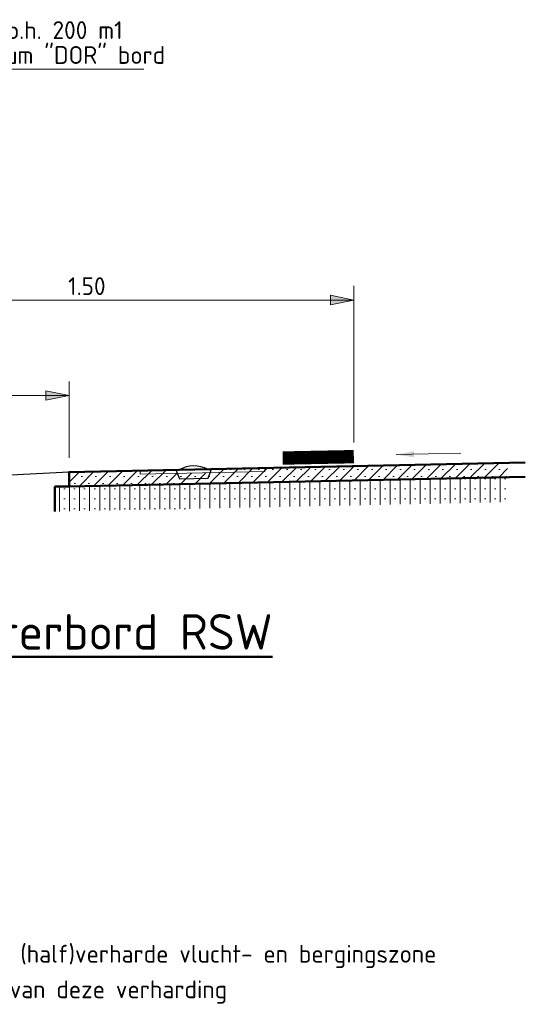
# Model space of a CAD drawing. Header units: metres. Extents: x -699 to 2316, y -1199 to 781.
# Tile 145 of 256: x -25.76 to -24.34, y -121.18 to -118.41. Entities that reach past the tile are written whole.
import ezdxf

# ---------------------------------------------------------------- set-up
doc = ezdxf.new("R2010")
doc.units = ezdxf.units.M
doc.header["$PDMODE"] = 1
doc.linetypes.add('HIDDEN2', pattern=[4.762499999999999, 3.175, -1.5875])
for name, color, linetype, lineweight in [('B-WE-GW-BERM-GD', 90, 'Continuous', 25), ('N-WA-IE-MEUBILAIR_WEGMEUBILAIR-S', 7, 'Continuous', 25), ('N-WA-VH-VERHARDING_ASFALT-A-20', 252, 'Continuous', 18), ('N-WE-VH-KANTVERHARDING-GD', 210, 'Continuous', 50), ('N-WE-VV-MARKERING-GD', 170, 'Continuous', 50), ('X-XX-AL-AANKLEDING-M-20', 7, 'Continuous', 18), ('X-XX-AL-AANPIJLING-M-20', 7, 'Continuous', 18), ('X-XX-AL-T25', 7, 'Continuous', 25), ('X-XX-AL-T50', 130, 'Continuous', 50)]:
    doc.layers.add(name, color=color, linetype=linetype, lineweight=lineweight)
doc.styles.add('NLCS-ISO', font='NLCS-ISO.ttf')
doc.styles.add('NLCS-ISO Standaard', font='NLCS-ISO.ttf')
doc.styles.add('rtw_iso', font='iso-rtw.shx')
doc.dimstyles.new('NLCS-M20-T25-Pijl-A', dxfattribs={"dimtxt": 0.05, "dimasz": 0.03750000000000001, "dimexe": 0.04, "dimexo": 0.04, "dimgap": 0.014, "dimtad": 1, "dimlfac": -1, "dimzin": 0, "dimdsep": 46, "dimtxsty": 'NLCS-ISO Standaard', "dimblk": 'Pijl', "dimblk1": 'Pijl', "dimblk2": 'Pijl', "dimcen": 2.5, "dimdle": 2, "dimclrd": 256, "dimclre": 256, "dimclrt": 256, "dimadec": 0, "dimazin": 0, "dimtfac": 1, "dimtofl": 0, "dimtmove": 0, "dimatfit": 3, "dimldrblk": 'Pijl', "dimfxl": 1, "dimtolj": 1, "dimtzin": 0, "dimlwd": 18, "dimlwe": 18, "dimarcsym": 0})
doc.dimstyles.new('RTW-LGL-20', dxfattribs={"dimtxt": 0.05, "dimasz": 0.01, "dimexe": 0.04, "dimexo": 0.04, "dimgap": 0.014, "dimtad": 1, "dimzin": 0, "dimtxsty": 'rtw_iso', "dimblk1": 'RTW-L_ARR-v1', "dimblk2": 'RTW-L_ARR-v1', "dimsah": 1, "dimcen": 2.5, "dimdle": 2, "dimclrd": 8, "dimclre": 8, "dimclrt": 256, "dimaunit": 2, "dimadec": 6, "dimazin": 0, "dimtfac": 1, "dimtdec": 4, "dimtmove": 0, "dimatfit": 0, "dimldrblk": 'RTW-L_ARR-v1', "dimfxl": 1, "dimtolj": 1, "dimtzin": 0, "dimlwd": 18, "dimlwe": 18, "dimarcsym": 0})

# ---------------------------------------------------------------- blocks, each defined once
blk = doc.blocks.new('GB')
blk.add_lwpolyline([(-0.05000999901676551, 0.02500000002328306), (-0.04000000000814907, 5.820766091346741e-11), (0.03999999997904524, 0), (0.05000999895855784, 0.02500000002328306)], close=True)
blk.add_arc((0, -0.04999999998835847), 0.08500000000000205, 61.9275130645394, 118.07248693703)
blk = doc.blocks.new('Pijl')
h = blk.add_hatch(color=256)
h.paths.add_polyline_path([(2.220446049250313e-16, 0), (-1.75, 0.352142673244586), (-1.749922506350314, 1.310063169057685e-14)])
h.paths.add_polyline_path([(-1.749922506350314, 1.310063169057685e-14), (-1.749845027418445, -0.3520757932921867), (0, 0)])
for p, q in [((-1.901878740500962, 1.4210854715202e-14), (0, 0)), ((0, 0), (-1.75, 0.352142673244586)), ((-1.75, 0.352142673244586), (-1.749845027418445, -0.3520757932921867)), ((0, 0), (-1.749845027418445, -0.3520757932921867))]:
    blk.add_line(p, q)
blk = doc.blocks.new('*D634')
at = {"layer": 'Defpoints', "color": 0, "transparency": 16777216}
for p in [(-26.3225396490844, -119.1998360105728), (-24.8225396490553, -119.1998360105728), (-24.8225396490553, -119.6402325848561)]:
    blk.add_point(p, dxfattribs=at)
at = {"layer": 'X-XX-AL-AANKLEDING-M-20', "lineweight": 18, "transparency": 16777216}
for p, q in [((-24.8225396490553, -119.6002325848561), (-24.8225396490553, -119.1598360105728)), ((-26.2850396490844, -119.1998360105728), (-24.8600396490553, -119.1998360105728))]:
    blk.add_line(p, q, dxfattribs=at)
at = {"layer": 'X-XX-AL-AANKLEDING-M-20', "lineweight": 18, "transparency": 16777216, "xscale": 0.03750000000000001, "yscale": 0.03750000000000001, "zscale": 0.03750000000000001, "rotation": 180}
blk.add_blockref('Pijl', (-26.3225396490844, -119.1998360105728), dxfattribs=at)
at = {"layer": 'X-XX-AL-AANKLEDING-M-20', "lineweight": 18, "transparency": 16777216, "xscale": 0.03750000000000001, "yscale": 0.03750000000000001, "zscale": 0.03750000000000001}
blk.add_blockref('Pijl', (-24.8225396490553, -119.1998360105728), dxfattribs=at)
at = {"layer": 'X-XX-AL-AANKLEDING-M-20', "transparency": 16777216, "insert": (-25.57253964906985, -119.1608360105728), "char_height": 0.05, "attachment_point": 5, "style": 'NLCS-ISO Standaard'}
blk.add_mtext('\\A1;1.50', dxfattribs=at)
blk = doc.blocks.new('RTW-L_ARR-v1')
at = {"color": 0, "linetype": 'ByBlock', "lineweight": 18}
blk.add_solid([(-5, 0.8333333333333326), (-5, -0.8333333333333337), (0, 0)], dxfattribs=at)
blk = doc.blocks.new('*D638')
at = {"layer": 'Defpoints', "color": 0, "transparency": 16777216}
for p in [(-26.32253964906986, -119.4685870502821), (-26.32253964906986, -119.4685870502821), (-25.62253964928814, -119.6837108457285)]:
    blk.add_point(p, dxfattribs=at)
at = {"layer": 'X-XX-AL-AANKLEDING-M-20', "lineweight": 18, "transparency": 16777216}
for p, q in [((-25.62253964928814, -119.6437108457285), (-25.62253964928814, -119.428587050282)), ((-25.66003964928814, -119.4685870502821), (-26.28503964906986, -119.4685870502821))]:
    blk.add_line(p, q, dxfattribs=at)
at = {"layer": 'X-XX-AL-AANKLEDING-M-20', "lineweight": 18, "transparency": 16777216, "xscale": 0.03750000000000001, "yscale": 0.03750000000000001, "zscale": 0.03750000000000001, "rotation": 180}
blk.add_blockref('Pijl', (-26.32253964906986, -119.4685870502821), dxfattribs=at)
at = {"layer": 'X-XX-AL-AANKLEDING-M-20', "lineweight": 18, "transparency": 16777216, "xscale": 0.03750000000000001, "yscale": 0.03750000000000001, "zscale": 0.03750000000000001}
blk.add_blockref('Pijl', (-25.62253964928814, -119.4685870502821), dxfattribs=at)
at = {"layer": 'X-XX-AL-AANKLEDING-M-20', "transparency": 16777216, "insert": (-25.972539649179, -119.4295681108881), "char_height": 0.05, "attachment_point": 5, "style": 'NLCS-ISO Standaard'}
blk.add_mtext('\\A1;ca. 0.70', dxfattribs=at)

msp = doc.modelspace()

# ---------------------------------------------------------------- hatches: boundary and pattern name
at = {"layer": 'N-WA-VH-VERHARDING_ASFALT-A-20'}
h = msp.add_hatch(dxfattribs=at)
h.set_pattern_fill('VD-SMAB', color=256, scale=0.3, angle=180, style=0, pattern_type=2)
h.set_pattern_definition([(225, (-32.90525150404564, -123.6538859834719), (0.01988737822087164, -0.01988737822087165), []), (225, (-32.92513888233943, -123.6538859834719), (0.01988737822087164, -0.01988737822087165), [0, -0.028125])])
h.paths.add_polyline_path([(-24.39096382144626, -119.6980083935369), (-24.39096382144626, -119.6580083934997), (-25.12253964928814, -119.6732760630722), (-25.12253964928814, -119.6832760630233), (-25.22633418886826, -119.6854422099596), (-25.23202673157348, -119.7005664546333), (-25.31200931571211, -119.7022356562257), (-25.31832789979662, -119.6873620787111), (-25.42253964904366, -119.6895369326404), (-25.42253964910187, -119.6795369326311), (-25.62253964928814, -119.6837108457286), (-25.62253964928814, -119.7237108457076)])
h.paths.add_polyline_path([(-25.32253876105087, -119.6774499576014), (-25.42253964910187, -119.6795369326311), (-25.42253964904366, -119.6895369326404), (-25.31832789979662, -119.6873620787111)], flags=17)
h.paths.add_polyline_path([(-25.22633418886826, -119.6854422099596), (-25.31832789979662, -119.6873620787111), (-25.31200931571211, -119.7022356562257), (-25.23202673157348, -119.7005664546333)], flags=17)
h.paths.add_polyline_path([(-25.12253964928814, -119.6732760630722), (-25.22254053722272, -119.6753630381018), (-25.22633418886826, -119.6854422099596), (-25.12253964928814, -119.6832760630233)], flags=17)
h = msp.add_hatch(dxfattribs=at)
h.set_pattern_fill('VD-STAB', color=256, scale=0.3, angle=225, style=0, pattern_type=2)
h.set_pattern_definition([(270, (-32.90525150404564, -123.6538859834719), (0.028125, -6.938893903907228e-18), []), (270, (-32.91931400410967, -123.667948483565), (0.028125, -6.938893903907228e-18), [0, -0.028125])])
h.paths.add_polyline_path([(-24.39096382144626, -119.6980083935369), (-25.62253964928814, -119.7237108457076), (-25.66253964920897, -119.7245108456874), (-25.66253964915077, -119.7945108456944), (-24.39096382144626, -119.7679736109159)])

# ---------------------------------------------------------------- linework, layer by layer
at = {"layer": 'B-WE-GW-BERM-GD'}
msp.add_line((-25.62253964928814, -119.6837108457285), (-27.18124847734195, -119.7616462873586), dxfattribs=at)
at = {"layer": 'N-WE-VH-KANTVERHARDING-GD', "color": 8, "linetype": 'HIDDEN2', "lineweight": 9}
for p, q in [((-25.07253964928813, -119.6822325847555), (-25.07253964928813, -119.6722325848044)), ((-25.42253964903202, -119.6895369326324), (-25.42253964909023, -119.6795369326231)), ((-25.42253964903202, -119.6895369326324), (-25.07253964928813, -119.6822325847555))]:
    msp.add_line(p, q, dxfattribs=at)
at = {"layer": 'N-WE-VH-KANTVERHARDING-GD'}
for p, q in [((-25.62253964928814, -119.7237108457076), (-25.66253964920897, -119.7245108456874)), ((-25.66253964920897, -119.7245108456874), (-25.66253964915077, -119.7945108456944))]:
    msp.add_line(p, q, dxfattribs=at)
msp.add_lwpolyline([(-24.34096382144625, -119.6569649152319), (-25.62253964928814, -119.6837108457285), (-25.62253964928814, -119.7237108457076), (-24.34096382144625, -119.6969649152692)], dxfattribs=at)
at = {"layer": 'N-WE-VV-MARKERING-GD', "const_width": 0.03749999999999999}
msp.add_lwpolyline([(-25.0225396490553, -119.6442325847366), (-24.8225396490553, -119.6402325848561)], dxfattribs=at)
at = {"layer": 'X-XX-AL-AANPIJLING-M-20', "color": 8, "lineweight": 18}
msp.add_line((-25.41251822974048, -118.5510914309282), (-26.38322055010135, -118.5510914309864), dxfattribs=at)

# ---------------------------------------------------------------- block references
at = {"layer": 'N-WA-IE-MEUBILAIR_WEGMEUBILAIR-S', "rotation": 1.195564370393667}
msp.add_blockref('GB', (-25.27201802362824, -119.7014010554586), dxfattribs=at)

# ---------------------------------------------------------------- texts
at = {"layer": 'X-XX-AL-AANPIJLING-M-20', "style": 'NLCS-ISO'}
for s, p in [('hectometerbord h.o.h. 200 m1', (-26.33322055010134, -118.4659936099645)), ('uitvoering: aluminium "DOR" bord', (-26.33322055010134, -118.5359936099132))]:
    msp.add_text(s, height=0.04999999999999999, rotation=3.335053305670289e-09, dxfattribs=at).set_placement(p)
at = {"layer": 'X-XX-AL-T25', "style": 'NLCS-ISO'}
for s, p in [('bij wegen voorzien van calamiteitenstrook of (half)verharde vlucht- en bergingszone', (-27.13124847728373, -121.0629954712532)), ('het hectometerbord plaatsen 0,50m uit kant van deze verharding', (-27.13124847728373, -121.1629954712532))]:
    msp.add_text(s, height=0.05, dxfattribs=at).set_placement(p)
at = {"layer": 'X-XX-AL-T50', "style": 'NLCS-ISO'}
msp.add_text('%%UPrincipedetail hectometerbord RSW', height=0.1, dxfattribs=at).set_placement((-27.13124847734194, -120.182888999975))

# ---------------------------------------------------------------- dimensions: what is measured, and where the dimension line sits
at = {"layer": 'X-XX-AL-AANKLEDING-M-20'}
dim = msp.add_linear_dim(base=(-24.8225396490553, -119.1998360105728), p1=(-26.3225396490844, -119.1998360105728), p2=(-24.8225396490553, -119.6402325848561), angle=6.670106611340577e-09, dimstyle='NLCS-M20-T25-Pijl-A', dxfattribs=at)
dim.commit()
dim.dimension.update_dxf_attribs({"geometry": '*D634', "text_midpoint": (-25.57253964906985, -119.1998360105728), "dimtype": 160})
dim = msp.add_linear_dim(base=(-26.32253964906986, -119.4685870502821), p1=(-25.62253964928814, -119.6837108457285), p2=(-26.32253964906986, -119.4685870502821), angle=6.670106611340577e-09, text='ca. <>', dimstyle='NLCS-M20-T25-Pijl-A', dxfattribs=at)
dim.commit()
dim.dimension.update_dxf_attribs({"geometry": '*D638', "text_midpoint": (-25.972539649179, -119.4685870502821), "dimtype": 160})

# ---------------------------------------------------------------- leaders
at = {"layer": 'X-XX-AL-AANPIJLING-M-20'}
msp.add_leader([(-24.70332697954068, -119.6345272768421), (-24.52214540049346, -119.630746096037)], dimstyle='RTW-LGL-20', dxfattribs=at)

doc.saveas('drawing.dxf')
